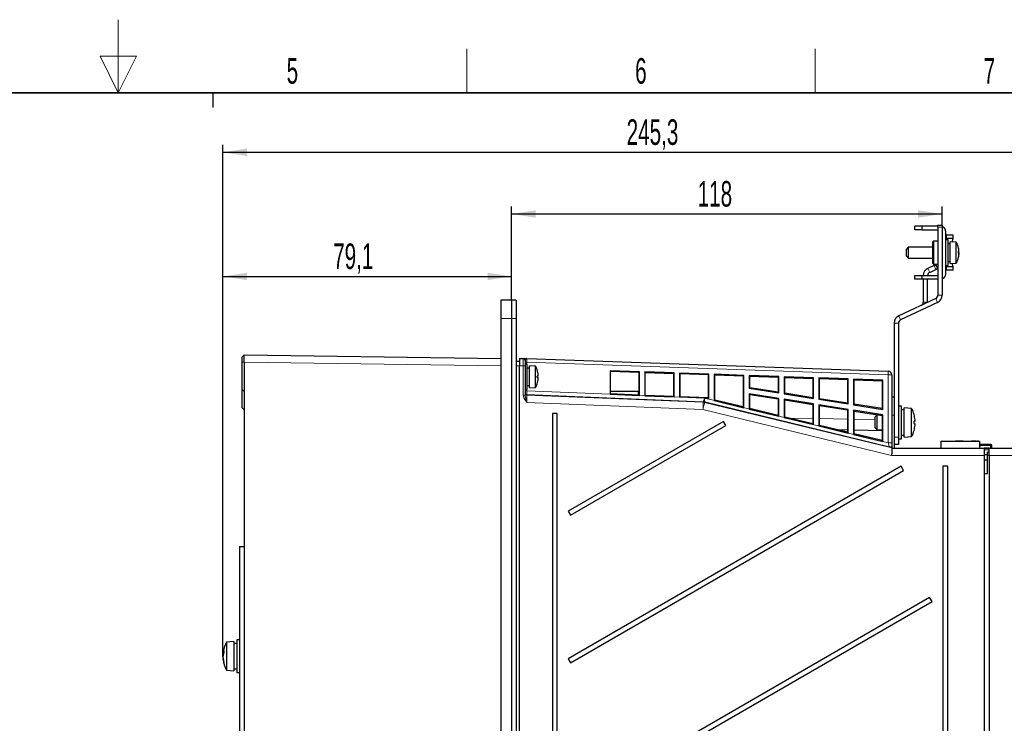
# Paper-space layout 'Blatt3' of a CAD drawing. Header units: millimetres. Extents: x 5 to 418, y 2 to 292.
# Tile 33 of 36: x 203 to 338, y 196 to 292. Entities that reach past the tile are written whole.
import ezdxf

# ---------------------------------------------------------------- set-up
doc = ezdxf.new("R2010")
doc.units = ezdxf.units.MM
doc.header["$PDSIZE"] = -1
doc.layers.add('SLD-0', color=7, linetype='Continuous')
doc.styles.add('SLDTEXTSTYLE0', font='TXT', dxfattribs={"width": 0.605})
doc.dimstyles.new('SLDDIMSTYLE0', dxfattribs={"dimtxt": 3.5, "dimasz": 3.302, "dimexe": 0, "dimexo": 0.0625, "dimgap": 0.875, "dimtad": 1, "dimlfac": 2, "dimrnd": 1e-09, "dimzin": 12, "dimdsep": 46, "dimtxsty": 'SLDTEXTSTYLE0', "dimsah": 1, "dimcen": 0.09, "dimadec": 0, "dimazin": 3, "dimtfac": 1, "dimtofl": 0, "dimtmove": 0, "dimatfit": 3, "dimfxl": 1, "dimfrac": 2, "dimtolj": 1, "dimtzin": 12, "dimarcsym": 0})
doc.dimstyles.new('SLDDIMSTYLE1', dxfattribs={"dimtxt": 3.5, "dimasz": 3.302, "dimexe": 0, "dimexo": 0.0625, "dimgap": 0.875, "dimtad": 1, "dimdec": 1, "dimlfac": 2, "dimrnd": 1e-09, "dimzin": 12, "dimdsep": 46, "dimtxsty": 'SLDTEXTSTYLE0', "dimsah": 1, "dimcen": 0.09, "dimadec": 0, "dimazin": 3, "dimtfac": 1, "dimtofl": 0, "dimtmove": 0, "dimatfit": 3, "dimfxl": 1, "dimfrac": 2, "dimtolj": 1, "dimtzin": 12, "dimarcsym": 0})

# ---------------------------------------------------------------- blocks, each defined once
blk = doc.blocks.new('_D_10')
at = {"layer": 'SLD-0'}
for p, q in [((231.34, 205.28), (231.34, 258.35)), ((270.89, 254.1), (270.89, 258.35)), ((231.34, 257.35), (270.89, 257.35))]:
    blk.add_line(p, q, dxfattribs=at)
for points in [[(231.34, 257.35), (234.64, 256.84), (234.64, 257.86)], [(270.89, 257.35), (267.59, 257.86), (267.59, 256.84)]]:
    blk.add_solid(points, dxfattribs=at)
at = {"layer": 'SLD-0', "insert": (246.44, 261.86), "char_height": 3.5, "attachment_point": 1, "style": 'SLDTEXTSTYLE0'}
blk.add_mtext('79,1', dxfattribs=at)
blk = doc.blocks.new('_D_11')
at = {"layer": 'SLD-0'}
for p, q in [((231.34, 205.28), (231.34, 275.35)), ((353.99, 231.35), (353.99, 275.35)), ((231.34, 274.35), (353.99, 274.35))]:
    blk.add_line(p, q, dxfattribs=at)
for points in [[(231.34, 274.35), (234.64, 273.84), (234.64, 274.86)], [(353.99, 274.35), (350.69, 274.86), (350.69, 273.84)]]:
    blk.add_solid(points, dxfattribs=at)
at = {"layer": 'SLD-0', "insert": (286.65, 278.86), "char_height": 3.5, "attachment_point": 1, "style": 'SLDTEXTSTYLE0'}
blk.add_mtext('245,3', dxfattribs=at)
blk = doc.blocks.new('_D_12')
at = {"layer": 'SLD-0'}
for p, q in [((270.89, 254.1), (270.89, 266.9)), ((270.89, 265.9), (329.89, 265.9)), ((329.89, 264.35), (329.89, 266.9))]:
    blk.add_line(p, q, dxfattribs=at)
for points in [[(270.89, 265.9), (274.2, 265.39), (274.2, 266.41)], [(329.89, 265.9), (326.59, 266.41), (326.59, 265.39)]]:
    blk.add_solid(points, dxfattribs=at)
at = {"layer": 'SLD-0', "insert": (296.38, 270.41), "char_height": 3.5, "attachment_point": 1, "style": 'SLDTEXTSTYLE0'}
blk.add_mtext('118', dxfattribs=at)

psp = doc.layouts.new('Blatt3')

# ---------------------------------------------------------------- linework, layer by layer
at = {"color": 7, "linetype": 'Continuous', "lineweight": 25}
for p, q in [((326.143, 263.7247), (326.143, 264.2247)), ((327.143, 264.2247), (326.143, 264.2247)), ((327.143, 263.7247), (326.143, 263.7247)), ((327.143, 263.7247), (327.143, 264.2247)), ((329.293, 264.2247), (327.143, 264.2247)), ((327.143, 263.7247), (329.293, 263.7247)), ((329.293, 264.3497), (329.893, 264.3497)), ((329.293, 264.0997), (329.293, 264.3497)), ((329.293, 264.0997), (329.293, 254.7631)), ((329.893, 264.3497), (329.893, 264.0997)), ((329.893, 264.0997), (329.893, 254.7631)), ((330.393, 257.7247), (330.393, 263.4747)), ((328.693, 262.1747), (328.543, 262.0247)), ((328.543, 262.0247), (328.543, 259.1747)), ((329.293, 262.1747), (328.693, 262.1747)), ((328.693, 262.1747), (328.693, 259.0247)), ((330.393, 262.9747), (330.4755, 262.9747)), ((330.693, 262.3497), (330.393, 262.3497)), ((331.3774, 262.9747), (330.4755, 262.9747)), ((330.4755, 262.5194), (330.4806, 262.5198)), ((331.3774, 262.5198), (330.4806, 262.5198)), ((330.693, 258.8497), (330.693, 262.3497)), ((330.993, 261.7997), (330.693, 261.7997)), ((331.818, 262.0497), (330.993, 262.0997)), ((330.993, 259.0997), (330.993, 262.0997)), ((331.2754, 262.0826), (331.3774, 262.5198)), ((331.3774, 262.5198), (331.3774, 262.9747)), ((331.818, 259.1497), (331.818, 262.0497)), ((325.243, 261.3497), (324.993, 261.0997)), ((324.993, 260.0997), (324.993, 261.0997)), ((328.543, 261.3497), (325.243, 261.3497)), ((325.243, 261.3497), (325.243, 259.8497)), ((332.1172, 260.7791), (332.1745, 260.7891)), ((332.1678, 260.6387), (332.1745, 260.639)), ((332.1705, 260.9286), (332.1745, 260.9298)), ((324.993, 260.0997), (325.243, 259.8497)), ((325.243, 259.8497), (328.543, 259.8497)), ((328.543, 259.1747), (328.693, 259.0247)), ((330.693, 259.3997), (330.993, 259.3997)), ((330.993, 259.0997), (331.818, 259.1497)), ((331.3774, 258.6796), (331.2754, 259.1168)), ((332.1689, 260.3279), (332.1745, 260.3265)), ((332.1705, 260.2708), (332.1745, 260.2696)), ((328.7777, 258.839), (327.9281, 258.4429)), ((328.1817, 257.8991), (329.0313, 258.2953)), ((328.693, 259.0247), (329.293, 259.0247)), ((329.0043, 258.9447), (329.2579, 258.4009)), ((330.393, 258.8497), (330.693, 258.8497)), ((330.4755, 258.2247), (330.393, 258.2247)), ((330.4806, 258.6796), (330.4755, 258.68)), ((331.3774, 258.2247), (330.4755, 258.2247)), ((331.3774, 258.6796), (330.4806, 258.6796)), ((331.3774, 258.2247), (331.3774, 258.6796)), ((326.143, 256.9747), (326.143, 257.4747)), ((326.143, 257.4747), (327.143, 257.4747)), ((327.143, 256.9747), (326.143, 256.9747)), ((327.143, 256.9747), (327.143, 257.4747)), ((327.143, 257.4747), (329.293, 257.4747)), ((329.293, 256.9747), (327.143, 256.9747)), ((327.293, 256.9747), (327.293, 253.8305)), ((327.893, 253.8305), (327.893, 256.9747)), ((270.893, 254.0997), (269.393, 254.0997)), ((269.393, 254.0997), (269.393, 251.5997)), ((270.893, 254.0997), (270.893, 251.5997)), ((271.518, 254.0997), (270.893, 254.0997)), ((271.518, 254.0997), (271.518, 251.5997)), ((329.0043, 254.3099), (323.9281, 251.9429)), ((329.2579, 253.7662), (324.1817, 251.3991)), ((327.8923, 253.7914), (327.893, 253.8305)), ((269.393, 251.5997), (269.393, 96.5997)), ((270.893, 251.5997), (270.893, 96.5997)), ((271.518, 251.5997), (271.518, 96.5997)), ((323.293, 250.9459), (323.293, 235.3497)), ((323.893, 250.9459), (323.893, 235.3497)), ((233.993, 246.3497), (234.243, 246.5997)), ((233.993, 241.8497), (233.993, 245.5998)), ((234.243, 246.5997), (269.393, 246.1279)), ((234.243, 245.5998), (234.243, 241.5997)), ((271.993, 245.6997), (271.518, 245.6997)), ((271.993, 246.0997), (272.493, 246.0997)), ((271.993, 246.0997), (271.993, 245.0997)), ((272.743, 245.8497), (272.743, 245.0997)), ((272.9843, 246.0913), (322.5105, 244.3618)), ((271.993, 129.8497), (271.993, 245.0997)), ((273.043, 245.3497), (272.743, 245.3497)), ((272.743, 245.0997), (272.743, 241.1068)), ((273.043, 241.8497), (273.043, 245.3497)), ((273.343, 244.7997), (273.043, 244.7997)), ((274.168, 245.0497), (273.343, 245.0997)), ((273.343, 242.0997), (273.343, 245.0997)), ((274.168, 242.1497), (274.168, 245.0497)), ((288.3983, 244.3023), (284.3983, 244.442)), ((284.3983, 244.442), (284.3983, 241.2031)), ((284.4573, 244.3808), (284.3983, 244.442)), ((284.4573, 244.3808), (288.3357, 244.2418)), ((284.4573, 241.2486), (284.4573, 244.3808)), ((288.3357, 244.2418), (288.3983, 244.3023)), ((288.3357, 244.2418), (288.3357, 241.0939)), ((288.3983, 241.0398), (288.3983, 244.3023)), ((293.1483, 244.1364), (289.1483, 244.2761)), ((289.1483, 244.2761), (289.1483, 241.0092)), ((289.2116, 244.2104), (289.1483, 244.2761)), ((289.2116, 244.2104), (293.0813, 244.0718)), ((289.2116, 241.0589), (289.2116, 244.2104)), ((293.0813, 244.0718), (293.1483, 244.1364)), ((293.0813, 244.0718), (293.0813, 240.9045)), ((293.1483, 240.846), (293.1483, 244.1364)), ((297.8983, 243.9705), (293.8983, 244.1102)), ((293.8983, 244.1102), (293.8983, 240.8154)), ((293.966, 244.0401), (293.8983, 244.1102)), ((293.966, 244.0401), (297.827, 243.9017)), ((293.966, 240.8692), (293.966, 244.0401)), ((297.827, 243.9017), (297.8983, 243.9705)), ((297.827, 243.9017), (297.827, 240.7152)), ((297.8983, 240.6409), (297.8983, 243.9705)), ((298.6483, 243.9443), (298.6483, 240.3552)), ((302.6956, 243.803), (298.6483, 243.9443)), ((298.7203, 243.8697), (298.6483, 243.9443)), ((298.7203, 240.4119), (298.7203, 243.8697)), ((298.7203, 243.8697), (302.62, 243.7299)), ((302.62, 243.7299), (302.6956, 243.803)), ((302.62, 243.7299), (302.62, 239.4691)), ((302.6956, 239.3729), (302.6956, 243.803)), ((307.493, 243.6355), (303.4457, 243.7768)), ((303.4457, 243.7768), (303.4457, 242.0334)), ((303.5221, 243.6976), (303.4457, 243.7768)), ((303.5221, 242.0987), (303.5221, 243.6976)), ((303.5221, 243.6976), (307.413, 243.5582)), ((307.413, 243.5582), (307.493, 243.6355)), ((307.413, 243.5582), (307.413, 241.4861)), ((307.493, 241.3924), (307.493, 243.6355)), ((312.243, 243.4696), (308.243, 243.6093)), ((308.243, 243.6093), (308.243, 241.2736)), ((308.3239, 243.5255), (308.243, 243.6093)), ((308.3239, 243.5255), (312.1587, 243.3881)), ((308.3239, 241.3426), (308.3239, 243.5255)), ((312.1587, 243.3881), (312.243, 243.4696)), ((312.1587, 243.3881), (312.1587, 240.7388)), ((312.243, 240.6401), (312.243, 243.4696)), ((316.993, 243.3037), (312.993, 243.4434)), ((312.993, 243.4434), (312.993, 240.5213)), ((313.0783, 243.3552), (312.993, 243.4434)), ((313.0783, 240.594), (313.0783, 243.3552)), ((313.0783, 243.3552), (316.9043, 243.218)), ((316.9043, 243.218), (316.993, 243.3037)), ((316.9043, 243.218), (316.9043, 239.9916)), ((316.993, 239.8877), (316.993, 243.3037)), ((321.743, 243.1378), (317.743, 243.2775)), ((317.743, 243.2775), (317.743, 239.7689)), ((317.8326, 243.1848), (317.743, 243.2775)), ((317.8326, 239.8454), (317.8326, 243.1848)), ((317.8326, 243.1848), (321.65, 243.048)), ((321.65, 243.048), (321.743, 243.1378)), ((321.65, 243.048), (321.65, 239.2444)), ((321.743, 239.1354), (321.743, 243.1378)), ((322.993, 243.8621), (322.993, 234.5665)), ((233.993, 241.8497), (234.243, 241.5997)), ((233.993, 239.3497), (233.993, 241.8497)), ((234.243, 241.5997), (234.243, 134.5463)), ((272.743, 241.8497), (273.043, 241.8497)), ((273.043, 242.3997), (273.343, 242.3997)), ((273.343, 242.0997), (274.168, 242.1497)), ((288.273, 241.5854), (284.4573, 241.5854)), ((288.273, 241.0964), (288.273, 241.5854)), ((303.5221, 242.0987), (303.4457, 242.0334)), ((303.4457, 242.0334), (307.493, 241.3924)), ((307.413, 241.4861), (303.5221, 242.0987)), ((284.3983, 241.2031), (288.3983, 241.0398)), ((284.4573, 241.2486), (284.4094, 241.2026)), ((288.3357, 241.0939), (284.4573, 241.2486)), ((288.3357, 241.0939), (288.3871, 241.0403)), ((289.1483, 241.0092), (293.1483, 240.846)), ((289.2116, 241.0589), (289.1594, 241.0088)), ((293.0813, 240.9045), (289.2116, 241.0589)), ((293.0813, 240.9045), (293.1371, 240.8464)), ((297.3239, 240.6755), (293.8983, 240.8154)), ((293.966, 240.8692), (293.9094, 240.8149)), ((297.827, 240.7152), (293.966, 240.8692)), ((297.3239, 240.6755), (297.3791, 240.6621)), ((297.3791, 240.6621), (297.8983, 240.6409)), ((297.827, 240.7152), (297.8983, 240.6409)), ((298.7203, 240.4119), (298.6483, 240.3552)), ((298.6483, 240.3552), (302.6956, 239.3729)), ((302.62, 239.4691), (298.7203, 240.4119)), ((307.493, 240.6424), (303.4457, 241.2834)), ((303.4457, 241.2834), (303.4457, 239.1908)), ((303.5221, 241.1939), (303.4457, 241.2834)), ((303.5221, 241.1939), (307.413, 240.574)), ((303.5221, 239.251), (303.5221, 241.1939)), ((307.413, 241.4861), (307.493, 241.3924)), ((307.413, 240.574), (307.493, 240.6424)), ((307.413, 240.574), (307.413, 238.3102)), ((307.493, 238.2085), (307.493, 240.6424)), ((308.3239, 241.3426), (308.243, 241.2736)), ((308.243, 241.2736), (312.243, 240.6401)), ((312.243, 239.89), (308.243, 240.5236)), ((308.243, 240.5236), (308.243, 238.0264)), ((308.3239, 240.4289), (308.243, 240.5236)), ((312.1587, 240.7388), (308.3239, 241.3426)), ((308.3239, 238.09), (308.3239, 240.4289)), ((308.3239, 240.4289), (312.1587, 239.818)), ((312.1587, 240.7388), (312.243, 240.6401)), ((313.0783, 240.594), (312.993, 240.5213)), ((312.993, 240.5213), (316.993, 239.8877)), ((316.9043, 239.9916), (313.0783, 240.594)), ((322.993, 240.8497), (323.293, 240.8497)), ((233.993, 239.3497), (234.243, 239.0997)), ((302.62, 239.4691), (302.6956, 239.3729)), ((303.5221, 239.251), (303.4457, 239.1908)), ((303.4457, 239.1908), (307.493, 238.2085)), ((307.413, 238.3102), (303.5221, 239.251)), ((312.1587, 239.818), (312.243, 239.89)), ((312.1587, 239.818), (312.1587, 237.1628)), ((312.243, 237.0555), (312.243, 239.89)), ((316.993, 239.1377), (312.993, 239.7713)), ((312.993, 239.7713), (312.993, 236.8735)), ((313.0783, 239.6715), (312.993, 239.7713)), ((313.0783, 236.9405), (313.0783, 239.6715)), ((313.0783, 239.6715), (316.9043, 239.062)), ((316.9043, 239.9916), (316.993, 239.8877)), ((316.9043, 239.062), (316.993, 239.1377)), ((316.9043, 239.062), (316.9043, 236.0154)), ((316.993, 235.9026), (316.993, 239.1377)), ((317.8326, 239.8454), (317.743, 239.7689)), ((317.743, 239.7689), (321.743, 239.1354)), ((321.743, 238.3854), (317.743, 239.0189)), ((317.743, 239.0189), (317.743, 235.7206)), ((317.8326, 238.9141), (317.743, 239.0189)), ((321.65, 239.2444), (317.8326, 239.8454)), ((317.8326, 235.791), (317.8326, 238.9141)), ((317.8326, 238.9141), (321.65, 238.3059)), ((321.65, 239.2444), (321.743, 239.1354)), ((324.293, 239.5997), (323.893, 239.5997)), ((324.293, 235.0997), (324.293, 239.5997)), ((324.693, 239.0997), (324.293, 239.0997)), ((325.693, 239.2747), (324.693, 239.3497)), ((324.693, 235.3497), (324.693, 239.3497)), ((325.693, 235.4247), (325.693, 239.2747)), ((277.143, 238.5997), (276.493, 238.5997)), ((276.493, 238.5997), (276.493, 117.5997)), ((277.143, 117.5997), (277.143, 238.5997)), ((299.9048, 237.4829), (278.643, 225.2074)), ((300.2298, 236.92), (299.9048, 237.4829)), ((307.413, 238.3102), (307.493, 238.2085)), ((308.3239, 238.09), (308.243, 238.0264)), ((308.243, 238.0264), (312.243, 237.0555)), ((312.1587, 237.1628), (308.3239, 238.09)), ((320.943, 238.3497), (320.693, 238.0997)), ((320.693, 236.5997), (320.693, 238.0997)), ((321.3751, 238.3497), (320.943, 238.3497)), ((320.943, 238.3497), (320.943, 236.3497)), ((321.65, 238.3059), (321.743, 238.3854)), ((321.65, 238.3059), (321.65, 234.8681)), ((321.743, 234.7497), (321.743, 238.3854)), ((323.293, 238.3497), (323.293, 233.8497)), ((278.968, 224.6445), (300.2298, 236.92)), ((312.1587, 237.1628), (312.243, 237.0555)), ((313.0783, 236.9405), (312.993, 236.8735)), ((312.993, 236.8735), (316.993, 235.9026)), ((316.9043, 236.0154), (313.0783, 236.9405)), ((316.9043, 236.3071), (315.6044, 236.3298)), ((321.65, 236.2242), (317.8326, 236.2909)), ((320.693, 236.5997), (320.943, 236.3497)), ((320.943, 236.3497), (321.65, 236.3497)), ((316.9043, 236.0154), (316.993, 235.9026)), ((317.8326, 235.791), (317.743, 235.7206)), ((317.743, 235.7206), (321.743, 234.7497)), ((321.65, 234.8681), (317.8326, 235.791)), ((321.65, 234.8681), (321.743, 234.7497)), ((323.893, 235.3497), (323.893, 234.3497)), ((323.893, 235.0997), (324.293, 235.0997)), ((324.293, 235.5997), (324.693, 235.5997)), ((324.693, 235.3497), (325.693, 235.4247)), ((329.743, 234.7747), (334.993, 234.7747)), ((329.743, 234.7747), (333.918, 234.7747)), ((329.743, 233.8497), (329.743, 234.7747)), ((330.093, 234.7747), (333.918, 234.7747)), ((330.093, 234.7747), (330.468, 234.7747)), ((330.093, 234.7747), (330.468, 234.7747)), ((330.093, 234.7747), (330.468, 234.7747)), ((330.093, 234.7747), (330.468, 234.7747)), ((330.093, 234.7747), (330.468, 234.7747)), ((330.093, 234.7747), (330.468, 234.7747)), ((330.093, 234.7747), (330.468, 234.7747)), ((330.093, 234.7747), (330.468, 234.7747)), ((330.093, 234.7747), (330.468, 234.7747)), ((330.093, 234.7747), (330.468, 234.7747)), ((330.093, 234.7747), (330.468, 234.7747)), ((330.093, 234.7747), (330.468, 234.7747)), ((330.093, 234.7747), (330.468, 234.7747)), ((330.093, 234.7747), (330.468, 234.7747)), ((331.7263, 234.7747), (332.7598, 234.7747)), ((332.7598, 234.7747), (331.7263, 234.7747)), ((334.3184, 234.7747), (333.918, 234.7747)), ((334.3178, 234.7747), (334.3184, 234.7747)), ((334.5195, 234.7747), (334.3178, 234.7747)), ((334.5195, 234.7747), (334.618, 234.7747)), ((334.868, 234.7747), (334.618, 234.7747)), ((334.868, 234.7747), (334.993, 234.7747)), ((334.993, 234.7747), (334.993, 233.8497)), ((322.993, 234.5665), (322.993, 233.9166)), ((322.993, 233.9166), (322.993, 233.8674)), ((322.993, 233.8674), (322.993, 233.2365)), ((322.993, 233.8497), (335.643, 233.8497)), ((323.893, 234.3497), (323.293, 234.3497)), ((334.9906, 234.3247), (335.0339, 234.3247)), ((335.5156, 234.3247), (334.993, 234.3247)), ((335.0289, 234.2247), (334.993, 234.2247)), ((335.0344, 234.1997), (335.0169, 233.8497)), ((335.0339, 234.3247), (336.5656, 234.3247)), ((336.5156, 234.3247), (335.5156, 234.3247)), ((335.643, 233.8497), (336.343, 233.8497)), ((335.643, 233.8497), (336.1738, 233.8497)), ((336.3316, 233.8497), (335.643, 233.8497)), ((335.643, 233.8497), (335.643, 232.8497)), ((336.343, 233.8497), (336.3316, 233.8497)), ((336.3316, 233.8497), (336.343, 233.8497)), ((336.343, 233.8497), (340.843, 233.8497)), ((336.343, 232.8497), (336.343, 233.8497)), ((336.343, 233.8497), (339.343, 233.8497)), ((336.5656, 234.3247), (336.5156, 234.3247)), ((336.5656, 234.1997), (336.5656, 234.3247)), ((336.5656, 233.8497), (336.5656, 234.1997)), ((336.5906, 233.8497), (336.5906, 234.1997)), ((336.6906, 233.8497), (336.6906, 234.1997)), ((335.643, 232.9497), (336.093, 232.9497)), ((335.643, 232.8497), (335.643, 125.3497)), ((335.643, 232.2497), (336.093, 232.2497)), ((336.343, 233.3054), (336.093, 233.3011)), ((336.093, 232.8497), (336.093, 233.3011)), ((336.093, 230.3497), (336.093, 232.8497)), ((336.343, 232.8497), (336.343, 125.3614)), ((324.2818, 231.3497), (278.643, 205.0002)), ((278.968, 204.4372), (324.6068, 230.7868)), ((324.6068, 230.7868), (324.2818, 231.3497)), ((330.643, 231.3497), (329.993, 231.3497)), ((329.993, 231.3497), (329.993, 126.8497)), ((330.643, 126.8497), (330.643, 231.3497)), ((335.643, 230.3419), (336.093, 230.3497)), ((278.643, 225.2074), (278.968, 224.6445)), ((233.618, 220.3497), (233.618, 109.3497)), ((233.618, 220.3497), (234.243, 220.3497)), ((328.168, 213.3862), (278.643, 184.7929)), ((328.493, 212.8233), (328.168, 213.3862)), ((278.968, 184.23), (328.493, 212.8233)), ((232.818, 207.3497), (231.818, 207.2747)), ((231.818, 207.2747), (231.818, 203.4247)), ((232.818, 207.3497), (232.818, 203.3497)), ((233.218, 207.0997), (232.818, 207.0997)), ((233.618, 207.5997), (233.218, 207.5997)), ((233.218, 207.5997), (233.218, 203.0997)), ((231.4178, 205.665), (231.3393, 205.6875)), ((231.3512, 205.4198), (231.3393, 205.4205)), ((231.4286, 205.6945), (231.3465, 205.7151)), ((231.3844, 205.5612), (231.3465, 205.5573)), ((231.3626, 205.0186), (231.3393, 205.0119)), ((231.376, 204.9373), (231.3465, 204.9317)), ((278.643, 205.0002), (278.968, 204.4372)), ((231.818, 203.4247), (232.818, 203.3497)), ((232.818, 203.5997), (233.218, 203.5997)), ((233.218, 203.0997), (233.618, 203.0997))]:
    psp.add_line(p, q, dxfattribs=at)
at = {"color": 7, "linetype": 'Continuous', "lineweight": 18}
for p, q in [((329.893, 264.0997), (329.293, 264.0997)), ((330.4755, 262.9747), (330.4755, 262.5194)), ((330.4806, 262.5198), (330.4778, 262.3497)), ((328.1817, 257.8991), (327.9281, 258.4429)), ((329.0313, 258.2953), (328.7777, 258.839)), ((329.2428, 259.0247), (329.293, 258.9172)), ((330.4755, 258.68), (330.4755, 258.2247)), ((330.4774, 258.8497), (330.4806, 258.6796)), ((327.893, 253.8305), (327.293, 253.8305)), ((329.0043, 254.3099), (329.2579, 253.7662)), ((329.293, 254.7631), (329.893, 254.7631)), ((270.893, 251.5997), (269.393, 251.5997)), ((271.518, 251.5997), (270.893, 251.5997)), ((323.293, 250.9459), (323.893, 250.9459)), ((323.9281, 251.9429), (324.1817, 251.3991)), ((233.993, 245.5998), (234.243, 245.5998)), ((269.393, 245.128), (234.243, 245.5998)), ((272.493, 245.0997), (272.493, 246.0997)), ((272.993, 245.5907), (272.743, 245.5907)), ((272.993, 245.5907), (272.993, 245.3497)), ((322.493, 243.8621), (272.993, 245.5907)), ((271.993, 245.0997), (271.518, 245.0997)), ((272.493, 245.0997), (271.993, 245.0997)), ((272.493, 241.1068), (272.493, 245.0997)), ((272.743, 245.0997), (272.493, 245.0997)), ((322.493, 234.5665), (322.493, 243.8621)), ((322.493, 243.8621), (322.993, 243.8621)), ((272.993, 241.6686), (272.743, 241.6686)), ((272.993, 241.8497), (272.993, 241.6686)), ((272.993, 241.6686), (284.3983, 241.2031)), ((272.743, 241.1068), (272.493, 241.1068)), ((272.9828, 241.1687), (272.9828, 241.1071)), ((297.1552, 240.1821), (272.9828, 241.1687)), ((272.9828, 241.1071), (297.1466, 240.1208)), ((288.3983, 241.0398), (289.1483, 241.0092)), ((293.1483, 240.846), (293.8983, 240.8154)), ((297.1466, 240.1208), (297.1552, 240.1821)), ((297.3502, 240.1547), (297.3416, 240.0934)), ((322.611, 234.0234), (297.3502, 240.1547)), ((297.3791, 240.6621), (322.493, 234.5665)), ((297.1058, 239.1218), (272.993, 240.106)), ((322.9468, 232.8497), (297.1058, 239.1218)), ((297.3416, 240.0934), (322.993, 233.8674)), ((308.9186, 237.9462), (312.1587, 237.8897)), ((313.0783, 237.8736), (316.9043, 237.8068)), ((317.8326, 237.7906), (320.693, 237.7407)), ((323.293, 238.3497), (322.993, 238.3497)), ((323.293, 235.3497), (323.893, 235.3497)), ((322.493, 234.5665), (322.993, 234.5665)), ((335.0344, 234.1997), (334.993, 234.1997)), ((335.0344, 234.1997), (336.5656, 234.1997)), ((336.343, 233.6041), (335.643, 233.6041)), ((336.5906, 234.1997), (336.5656, 234.1997)), ((335.643, 232.8497), (322.9468, 232.8497)), ((336.343, 233.3054), (336.093, 233.3011)), ((336.343, 232.8497), (336.093, 232.8497)), ((340.8561, 232.8497), (336.343, 232.8497))]:
    psp.add_line(p, q, dxfattribs=at)
at = {"color": 7, "linetype": 'Continuous', "lineweight": 25, "flags": 128}
for points in [[(332.1715, 260.9577), (332.1508, 261.1005), (332.1249, 261.2343)], [(332.1745, 260.9298), (332.1709, 260.9509), (332.1667, 260.9698)], [(332.1745, 260.639), (332.1709, 260.6918), (332.1667, 260.74)], [(332.1745, 260.5605), (332.1709, 260.5076), (332.1667, 260.4594)], [(332.1745, 260.7891), (332.1709, 260.8457), (332.1694, 260.8647)], [(332.1249, 259.9651), (332.1508, 260.0989), (332.1715, 260.2418)], [(332.1745, 260.3265), (332.1709, 260.3327), (332.1694, 260.3348)], [(328.7777, 258.839), (328.8219, 258.8597), (328.8644, 258.8795), (328.9036, 258.8977), (328.9379, 258.9138), (328.9661, 258.9269), (328.9871, 258.9367), (329, 258.9427), (329.0043, 258.9447)], [(329.2579, 258.4009), (329.2535, 258.3989), (329.2406, 258.3929), (329.2197, 258.3831), (329.1915, 258.37), (329.1572, 258.354), (329.118, 258.3357), (329.0755, 258.3159), (329.0313, 258.2953)], [(274.4867, 243.6962), (274.4771, 243.6936), (274.4668, 243.6909), (274.4557, 243.6879), (274.4438, 243.6847), (274.4312, 243.6814), (274.4178, 243.6778), (274.4037, 243.674), (274.3889, 243.67)], [(274.3889, 243.5294), (274.4037, 243.5255), (274.4178, 243.5217), (274.4312, 243.5181), (274.4438, 243.5147), (274.4557, 243.5115), (274.4668, 243.5086), (274.4771, 243.5058), (274.4867, 243.5032)], [(326.1645, 237.5421), (326.1552, 237.5396), (326.1438, 237.5365), (326.1305, 237.533), (326.1152, 237.5289), (326.0979, 237.5242), (326.0786, 237.5191), (326.0574, 237.5134), (326.0342, 237.5072)], [(326.0342, 237.1923), (326.0574, 237.1861), (326.0786, 237.1804), (326.0979, 237.1752), (326.1152, 237.1706), (326.1305, 237.1665), (326.1438, 237.1629), (326.1552, 237.1598), (326.1645, 237.1573)], [(326.0342, 236.2673), (326.0355, 236.2669), (326.0364, 236.2667), (326.037, 236.2665), (326.0372, 236.2665), (326.037, 236.2665), (326.0364, 236.2667), (326.0355, 236.2669), (326.0342, 236.2673)], [(335.0405, 234.3222), (335.0401, 234.315), (335.0396, 234.3034), (335.0388, 234.2879), (335.0378, 234.2689), (335.0368, 234.2474), (335.0356, 234.224), (335.0344, 234.1997)], [(322.993, 233.2365), (322.9781, 233.1114), (322.9626, 232.9817), (322.9468, 232.8497)], [(231.3626, 205.6808), (231.3559, 205.6338), (231.3465, 205.5573)]]:
    psp.add_lwpolyline(points, dxfattribs=at)
at = {"color": 7, "linetype": 'Continuous', "lineweight": 18, "flags": 128}
for points in [[(272.9843, 246.0913), (272.9845, 246.0817), (272.985, 246.0532), (272.9858, 246.0069), (272.9869, 245.9447), (272.9882, 245.8688), (272.9897, 245.7823), (272.9913, 245.6883), (272.993, 245.5907)], [(322.5105, 244.3618), (322.5102, 244.3522), (322.5092, 244.3238), (322.5076, 244.2776), (322.5054, 244.2154), (322.5027, 244.1397), (322.4997, 244.0533), (322.4964, 243.9596), (322.493, 243.8621)], [(272.993, 241.6686), (272.9911, 241.5722), (272.9892, 241.4793), (272.9874, 241.3936), (272.9859, 241.3182), (272.9846, 241.2559), (272.9837, 241.2092), (272.9831, 241.1798), (272.9828, 241.1687)], [(272.9828, 241.1071), (272.9831, 241.0849), (272.9837, 241.0259), (272.9846, 240.9324), (272.9859, 240.8078), (272.9874, 240.6568), (272.9892, 240.4851), (272.9911, 240.2992), (272.993, 240.106)], [(297.1552, 240.1821), (297.1589, 240.193), (297.1688, 240.2221), (297.1846, 240.2682), (297.2056, 240.3296), (297.231, 240.404), (297.26, 240.4887), (297.2913, 240.5803), (297.3239, 240.6755)], [(297.3239, 240.6755), (297.329, 240.575), (297.3338, 240.4783), (297.3384, 240.389), (297.3423, 240.3104), (297.3456, 240.2456), (297.3481, 240.1969), (297.3496, 240.1662), (297.3502, 240.1547)], [(297.1466, 240.1208), (297.1457, 240.0987), (297.1433, 240.0398), (297.1394, 239.9465), (297.1344, 239.8221), (297.1282, 239.6715), (297.1212, 239.5001), (297.1137, 239.3146), (297.1058, 239.1218)], [(297.1058, 239.1218), (297.1513, 239.3093), (297.1951, 239.4898), (297.2355, 239.6564), (297.2711, 239.8029), (297.3005, 239.9239), (297.3225, 240.0147), (297.3364, 240.0719), (297.3416, 240.0934)], [(322.611, 234.0234), (322.6083, 234.0355), (322.6014, 234.0675), (322.5904, 234.1182), (322.5757, 234.1858), (322.5579, 234.2677), (322.5377, 234.3608), (322.5158, 234.4617), (322.493, 234.5665)]]:
    psp.add_lwpolyline(points, dxfattribs=at)
at = {"color": 7, "linetype": 'Continuous', "lineweight": 25}
for centre, radius, start, end in [((329.643, 263.4747), 0.75, 0, 70.528779), ((329.2022, 260.5997), 2.9908, 12.250201, 29.000334), ((329.8113, 260.7328), 2.3673, 3.395206, 13.185666), ((332.0176, 260.9753), 0.1873, 301.765476, 326.877729), ((329.1244, 260.7185), 2.9934, 358.131773, 1.868227), ((331.4042, 260.8889), 0.7767, 336.450136, 352.620456), ((331.4042, 260.3106), 0.7767, 7.379544, 23.549864), ((329.1823, 260.5712), 2.9965, 348.26962, 356.921388), ((330.0888, 260.4228), 2.0902, 3.777077, 7.828095), ((329.2022, 260.5997), 2.9908, 330.999666, 347.749799), ((329.8115, 260.4667), 2.3671, 346.813928, 356.6052), ((332.0187, 259.9444), 0.0991, 349.722184, 10.277816), ((331.1902, 260.36), 0.9884, 348.722762, 354.75102), ((328.393, 257.4459), 1.1, 115, 178.500471), ((328.393, 257.4459), 0.5, 115, 176.699588), ((329.643, 257.7247), 0.75, 289.471221, 0), ((326.793, 253.8305), 0.5, 295, 0), ((328.793, 254.7631), 0.5, 295, 0), ((328.793, 254.7631), 1.1, 295, 0), ((324.393, 250.9459), 1.1, 115, 180), ((324.393, 250.9459), 0.5, 115, 180), ((272.493, 245.8497), 0.25, 0, 90), ((272.9008, 245.8497), 0.25, 79.443195, 89.99479), ((272.993, 246.3411), 0.25, 259.290232, 267.96692), ((271.5522, 243.5997), 2.9908, 18.429262, 29.000334), ((271.543, 243.6031), 2.9976, 10.893752, 18.312667), ((322.493, 243.8621), 0.5, 0, 88), ((271.3018, 243.5997), 3.0879, 358.695669, 1.304331), ((271.5418, 243.5966), 2.9989, 341.688935, 349.104645), ((271.7997, 243.6796), 2.7313, 2.816849, 10.337023), ((274.147, 243.8807), 0.3865, 331.492225, 350.035742), ((274.1469, 243.3187), 0.3866, 9.970509, 28.506042), ((271.7995, 243.5199), 2.7315, 349.66343, 357.183244), ((271.5522, 243.5997), 2.9908, 330.999666, 341.570738), ((322.1867, 237.3497), 4, 15.712651, 28.767073), ((322.1476, 237.3512), 4.0341, 5.292985, 15.543338), ((321.8891, 237.3497), 4.1481, 357.824668, 2.175332), ((322.669, 237.4637), 3.5052, 2.126862, 4.247401), ((325.5786, 237.6502), 0.5958, 349.546771, 354.567792), ((322.1867, 237.3497), 4, 331.232927, 344.287349), ((322.1476, 237.3483), 4.0341, 344.456662, 354.707015), ((325.5785, 237.0492), 0.596, 5.435966, 10.453993), ((322.6668, 237.2358), 3.5073, 355.753492, 357.872977), ((336.5656, 234.1997), 0.125, 0, 90), ((336.5656, 234.1997), 0.125, 0, 90), ((336.5656, 234.1997), 0.025, 0, 90), ((336.5656, 234.1997), 0.025, 0, 90), ((235.3244, 205.3497), 4, 151.232927, 174.437166), ((232.6677, 205.6084), 1.3308, 173.124791, 176.591225), ((231.5012, 205.6599), 0.1643, 160.36379, 170.318989), ((235.2621, 205.2821), 3.9253, 175.979899, 177.97829), ((234.0954, 205.5375), 2.7586, 182.430168, 184.805176), ((234.0957, 205.1619), 2.7588, 175.195083, 177.570044), ((235.2623, 205.4174), 3.9255, 182.021978, 184.020161), ((232.4299, 205.5241), 1.1001, 150.03617, 170.003031), ((232.9681, 205.1149), 1.6453, 155.012319, 170.269838), ((234.489, 205.4907), 3.1617, 186.328264, 197.695655), ((234.3763, 205.9418), 2.9025, 177.397075, 182.602925), ((232.6678, 205.0911), 1.3308, 183.409475, 186.875459), ((235.3244, 205.3497), 4, 185.562834, 208.767073), ((233.9621, 205.2233), 2.6318, 186.361274, 199.209821), ((232.7136, 204.4435), 1.2397, 176.016883, 183.983117)]:
    psp.add_arc(centre, radius, start, end, dxfattribs=at)
at = {"color": 7, "linetype": 'Continuous', "lineweight": 18}
for centre, radius, start, end in [((272.993, 241.4185), 0.25, 180.002834, 267.670984), ((272.993, 241.3569), 0.25, 180.002834, 267.670984), ((297.1145, 239.1838), 0.9991, 76.354665, 87.668941), ((297.1056, 239.1208), 1.0009, 76.360194, 87.654827)]:
    psp.add_arc(centre, radius, start, end, dxfattribs=at)
at = {"color": 7, "linetype": 'Continuous', "lineweight": 25}
for points, knots in [([(330.4755, 262.5194), (330.4563, 262.5158), (330.418, 262.5085), (330.3968, 262.4967), (330.3931, 262.4896), (330.393, 262.4872), (330.393, 262.487)], [0, 0, 0, 0, 0.40466992, 0.8091676, 0.98184217, 1, 1, 1, 1]), ([(329.0043, 258.9447), (329.0068, 258.9458), (329.0118, 258.9479), (329.0499, 258.9684), (329.0912, 258.9938), (329.117, 259.0182), (329.1239, 259.0247)], [0, 0, 0, 0, 0.29846054, 0.59700806, 0.89228645, 1, 1, 1, 1]), ([(329.293, 258.4181), (329.2815, 258.4124), (329.2616, 258.4025), (329.259, 258.4014), (329.2579, 258.4009)], [0, 0, 0, 0, 0.57636138, 1, 1, 1, 1]), ([(330.4755, 258.68), (330.4563, 258.6837), (330.4181, 258.6909), (330.3968, 258.7027), (330.3931, 258.7099), (330.393, 258.7122), (330.393, 258.7124)], [0, 0, 0, 0, 0.40396273, 0.80780521, 0.98184233, 1, 1, 1, 1]), ([(233.993, 245.5998), (233.993, 245.639), (233.993, 245.7185), (233.993, 245.8365), (233.993, 245.9517), (233.993, 246.0582), (233.993, 246.1526), (233.993, 246.2302), (233.993, 246.2909), (233.993, 246.3273), (233.993, 246.3465), (233.993, 246.3486), (233.993, 246.3497)], [0, 0, 0, 0, 0.09989736, 0.20233883, 0.30835122, 0.41745854, 0.52325425, 0.63213997, 0.73785966, 0.84665118, 0.92277205, 1, 1, 1, 1]), ([(272.493, 246.0997), (272.5005, 246.0997), (272.5154, 246.0997), (272.615, 246.0997), (272.7075, 246.0997), (272.7777, 246.0997), (272.8258, 246.0997), (272.8706, 246.0997), (272.8935, 246.0997), (272.9008, 246.0997), (272.9002, 246.0997), (272.9001, 246.0997)], [0, 0, 0, 0, 0.24754447, 0.4938927, 0.69962712, 0.7497997, 0.84585798, 0.93651786, 0.96745569, 0.99149764, 1, 1, 1, 1]), ([(322.993, 233.9166), (322.9911, 233.9178), (322.9872, 233.9203), (322.9537, 233.9309), (322.8932, 233.9483), (322.8066, 233.9719), (322.711, 233.9972), (322.6457, 234.0144), (322.6117, 234.0233), (322.611, 234.0234)], [0, 0, 0, 0, 0.1390226, 0.2813847, 0.47566723, 0.6754854, 0.83542832, 0.99649114, 1, 1, 1, 1]), ([(335.0289, 234.2247), (335.0302, 234.2245), (335.0326, 234.2241), (335.0344, 234.2206), (335.035, 234.2151), (335.0348, 234.208), (335.0345, 234.2026), (335.0344, 234.1997)], [0, 0, 0, 0, 0.20138118, 0.403425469, 0.593511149, 0.788003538, 1, 1, 1, 1]), ([(335.0339, 234.3247), (335.0362, 234.3246), (335.04, 234.3244), (335.0403, 234.3228), (335.0405, 234.3222)], [0, 0, 0, 0, 0.593488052, 1, 1, 1, 1])]:
    psp.add_open_spline(points, degree=3, knots=knots, dxfattribs=at)
for points in [[(234.243, 246.5236), (234.243, 246.5737), (234.243, 246.5997), (234.243, 246.5997)], [(234.243, 246.3069), (234.243, 246.3994), (234.243, 246.4735), (234.243, 246.5236)], [(234.243, 245.9825), (234.243, 246.1034), (234.243, 246.2143), (234.243, 246.3069)], [(234.243, 245.5998), (234.243, 245.7307), (234.243, 245.8615), (234.243, 245.9825)]]:
    psp.add_open_spline(points, degree=3, dxfattribs=at)
at = {"color": 7, "linetype": 'Continuous', "lineweight": 18}
for points, knots in [([(272.9466, 246.0952), (272.9467, 246.0953), (272.9469, 246.0954), (272.9443, 246.094), (272.9404, 246.0917), (272.9361, 246.089), (272.9308, 246.0854), (272.9223, 246.0791), (272.9107, 246.0696), (272.896, 246.0559), (272.8805, 246.04), (272.8637, 246.0216), (272.846, 246.001), (272.8278, 245.9792), (272.8112, 245.9588), (272.7963, 245.9401), (272.7835, 245.9237), (272.7715, 245.9077), (272.7615, 245.8934), (272.7536, 245.8807), (272.7478, 245.8696), (272.7439, 245.8591), (272.7433, 245.8529), (272.743, 245.8497)], [0, 0, 0, 0, 0.01878465, 0.06628367, 0.0931133, 0.12000556, 0.15274022, 0.18554332, 0.25151133, 0.31139432, 0.37146016, 0.43727497, 0.50319922, 0.56928397, 0.63537532, 0.68496071, 0.73455065, 0.78424818, 0.83402788, 0.87507887, 0.91627126, 0.95800704, 1, 1, 1, 1]), ([(272.993, 240.106), (272.9922, 240.107), (272.9677, 240.1371), (272.9257, 240.1886), (272.8678, 240.2613), (272.817, 240.3273), (272.7677, 240.3944), (272.7156, 240.47), (272.6624, 240.555), (272.6189, 240.6347), (272.5876, 240.7008), (272.566, 240.7516), (272.5466, 240.8037), (272.5291, 240.8589), (272.5101, 240.9329), (272.4958, 241.0165), (272.4939, 241.0801), (272.493, 241.1068)], [0, 0, 0, 0, 0.00339999, 0.10186811, 0.17474138, 0.24764246, 0.32062217, 0.39367511, 0.48862426, 0.58411587, 0.6321286, 0.68060926, 0.72919136, 0.77798865, 0.83286558, 0.92984002, 1, 1, 1, 1]), ([(272.743, 241.1068), (272.7433, 241.0915), (272.7439, 241.0608), (272.7479, 241.015), (272.7538, 240.9693), (272.7615, 240.9234), (272.7705, 240.8775), (272.7842, 240.8161), (272.8037, 240.7393), (272.8294, 240.6468), (272.8555, 240.558), (272.881, 240.4728), (272.9058, 240.3912), (272.931, 240.3089), (272.9568, 240.2246), (272.9766, 240.1599), (272.9883, 240.1214), (272.9917, 240.1105), (272.9926, 240.1074), (272.993, 240.106)], [0, 0, 0, 0, 0.04554002, 0.09120522, 0.13714069, 0.18312318, 0.22985982, 0.27661593, 0.37028561, 0.46429385, 0.55844133, 0.63919148, 0.72006512, 0.80139885, 0.88290684, 0.96805118, 0.99113553, 0.99576373, 1, 1, 1, 1])]:
    psp.add_open_spline(points, degree=3, knots=knots, dxfattribs=at)
at = {"layer": 'SLD-0', "lineweight": 18}
for p, q in [((217, 292.5), (217, 282.5)), ((219.5, 287.5), (214.5, 287.5)), ((214.5, 287.5), (217, 282.5)), ((217, 282.5), (219.5, 287.5)), ((264.75, 282.5), (264.75, 288.5)), ((312.5, 282.5), (312.5, 288.5))]:
    psp.add_line(p, q, dxfattribs=at)
at = {"layer": 'SLD-0', "lineweight": 35}
psp.add_line((408, 282.5), (26, 282.5), dxfattribs=at)
at = {"layer": 'SLD-0'}
psp.add_line((230, 280.5), (230, 282.5), dxfattribs=at)
psp.add_line((230, 280.5), (230, 282.5), dxfattribs=at)
at = {"layer": 'SLD-0', "lineweight": 18}
psp.add_point((231.3393, 205.2789), dxfattribs=at)

# ---------------------------------------------------------------- texts
at = {"layer": 'SLD-0', "char_height": 3.5, "attachment_point": 2, "style": 'SLDTEXTSTYLE0'}
for s, insert in [('5', (240.8527, 287.243)), ('6', (288.6027, 287.243)), ('7', (336.3527, 287.243))]:
    psp.add_mtext(s, dxfattribs=dict(at, insert=insert))

# ---------------------------------------------------------------- dimensions: what is measured, and where the dimension line sits
at = {"layer": 'SLD-0'}
for base, p1, p2, dimstyle, picture, middle in [((353.993, 274.3497), (231.3393, 205.2789), (353.993, 231.3497), 'SLDDIMSTYLE1', '_D_11', (292.6662, 274.3497)), ((329.893, 265.8979), (270.893, 254.0997), (329.893, 264.3497), 'SLDDIMSTYLE0', '_D_12', (300.393, 265.8979)), ((270.893, 257.3487), (231.3393, 205.2789), (270.893, 254.0997), 'SLDDIMSTYLE1', '_D_10', (251.1162, 257.3487))]:
    dim = psp.add_linear_dim(base=base, p1=p1, p2=p2, dimstyle=dimstyle, dxfattribs=at)
    dim.commit()
    dim.dimension.update_dxf_attribs({"geometry": picture, "text_midpoint": middle, "dimtype": 160})

doc.saveas('drawing.dxf')
